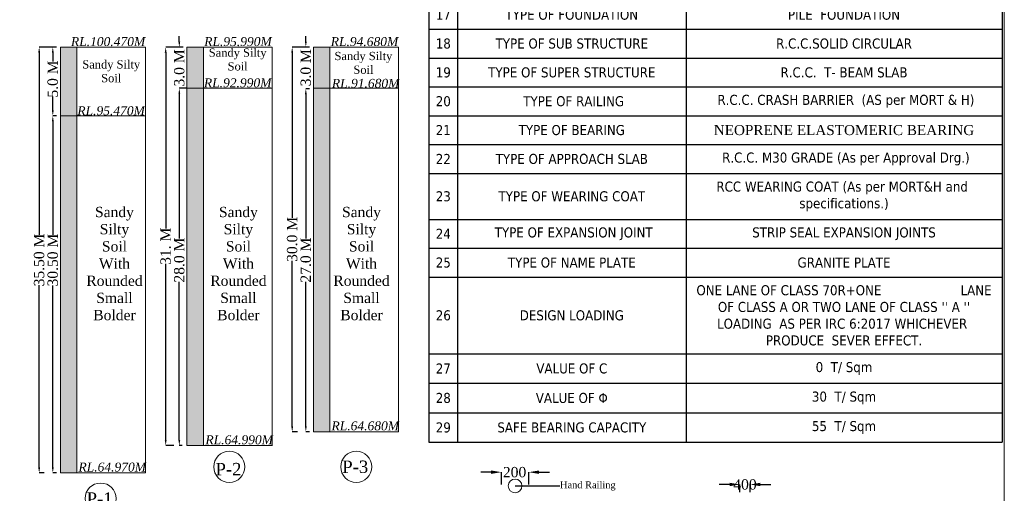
# Model space of a CAD drawing. Header units: millimetres. Extents: x 103078 to 28190236, y -3207472 to 320261.
# Tile 14 of 15: x 28047039 to 28190236, y -356619 to -287655. Entities that reach past the tile are written whole.
import ezdxf
from ezdxf import colors
from ezdxf.entities.mleader import LeaderData, LeaderLine
from ezdxf.math import Vec2, Vec3

# ---------------------------------------------------------------- set-up
doc = ezdxf.new("R2010")
doc.units = ezdxf.units.MM
doc.header["$LTSCALE"] = 60
doc.header["$MEASUREMENT"] = 0
doc.styles.add('PDF Arial Bold', font='times.ttf')
doc.dimstyles.get("Standard").update_dxf_attribs({"dimtxt": 400, "dimasz": 215, "dimexe": 0.18, "dimexo": 0.0625, "dimgap": 0.09, "dimtad": 0, "dimtih": 1, "dimtoh": 1, "dimdec": 0, "dimzin": 4, "dimdsep": 46, "dimtxsty": 'Standard', "dimblk": 'OPEN90', "dimcen": 0, "dimadec": 0, "dimazin": 1, "dimtfac": 1, "dimtdec": 0, "dimtix": 1, "dimtofl": 0, "dimtmove": 0, "dimatfit": 3, "dimldrblk": 'OPEN30', "dimfxl": 1, "dimtolj": 1, "dimtzin": 0, "dimarcsym": 0})

# ---------------------------------------------------------------- blocks, each defined once
blk = doc.blocks.new('*T6239')
at = {"color": 0, "linetype": 'ByBlock', "lineweight": -2, "ltscale": 2, "transparency": 16777216}
for p, q in [((0, 0), (83336, 0)), ((0, 0), (0, -146641)), ((83336, 0), (83336, -146641)), ((0, -5998), (83336, -5998)), ((4160, -5998), (4160, -146641)), ((37379, -5998), (37379, -146641)), ((0, -10197), (83336, -10197)), ((0, -17140), (83336, -17140)), ((0, -21467), (83336, -21467)), ((0, -25666), (83336, -25666)), ((0, -29865), (83336, -29865)), ((0, -34064), (83336, -34064)), ((0, -38263), (83336, -38263)), ((0, -42462), (83336, -42462)), ((0, -46661), (83336, -46661)), ((0, -50860), (83336, -50860)), ((0, -55059), (83336, -55059)), ((0, -59258), (83336, -59258)), ((0, -63457), (83336, -63457)), ((0, -67656), (83336, -67656)), ((0, -74978), (83336, -74978)), ((0, -82301), (83336, -82301)), ((0, -86500), (83336, -86500)), ((0, -90699), (83336, -90699)), ((0, -94898), (83336, -94898)), ((0, -99097), (83336, -99097)), ((0, -103296), (83336, -103296)), ((0, -107495), (83336, -107495)), ((0, -114188), (83336, -114188)), ((0, -118387), (83336, -118387)), ((0, -122586), (83336, -122586)), ((0, -133756), (83336, -133756)), ((0, -138051), (83336, -138051)), ((0, -142346), (83336, -142346)), ((0, -146641), (83336, -146641))]:
    blk.add_line(p, q, dxfattribs=at)
at = {"color": 0, "linetype": 'Continuous', "lineweight": 9, "ltscale": 2, "transparency": 16777216, "attachment_point": 5}
for s, insert, char_height, width in [("{\\fTimes New Roman|b0|i0|c0|p18;\\L\\C256;NOTE'S}", (41668, -2999), 2810.51, 81987.12), ('{\\fTahoma|b0|i0|c0|p34;\\C256;1', (2080, -8097), 1461.32, 2810.51), ('{\\fTahoma|b0|i0|c0|p34;\\C256;TYPE OF BRIDGE}', (20769, -8097), 1461.32, 31870.71), ('{\\fTahoma|b0|i0|c0|p34;\\C256;HIGH LEVEL BRIDGE}', (60358, -8097), 1461.32, 44607.82), ('{\\fTahoma|b0|i0|c0|p34;\\C256;175.00 M ( 7 span of 25M each+(2x8.10 ABUTMENT=191.20M)  }', (60358, -13668), 1461.32, 44607.82), ('{\\fTahoma|b0|i0|c0|p34;\\C256;2', (2080, -13668), 1461.32, 2810.51), ('{\\fTahoma|b0|i0|c0|p34;\\C256;LENTH OF BRIDGE }', (20769, -13668), 1461.32, 31870.71), ('{\\fTahoma|b0|i0|c0|p34;\\C256;3', (2080, -19303), 1461.32, 2810.51), ('{\\fTahoma|b0|i0|c0|p34;\\C256;OVER ALL WIDTH OF BRIDGE}', (20769, -19303), 1461.32, 31870.71), ('{\\fTahoma|b0|i0|c0|p34;\\C256;8.40 M}', (60358, -19303), 1461.32, 44607.82), ('{\\fTahoma|b0|i0|c0|p34;\\C256;4', (2080, -23566), 1461.32, 2810.51), ('{\\fTahoma|b0|i0|c0|p34;\\C256;CARRAGE WAY WIDTH OF BRIDGE }', (20769, -23566), 1461.32, 31870.71), ('{\\fTahoma|b0|i0|c0|p34;\\C256;7.50 M}', (60358, -23566), 1461.32, 44607.82), ('{\\fTahoma|b0|i0|c0|p34;\\C256;5', (2080, -27765), 1461.32, 2810.51), ('{\\fTahoma|b0|i0|c0|p34;\\C256;FORMATION LEVEL   }', (20769, -27765), 1461.32, 31870.71), ('{\\fTahoma|b0|i0|c0|p34;\\C256;105.775 M}', (60358, -27765), 1461.32, 44607.82), ('{\\fTahoma|b0|i0|c0|p34;\\C256;6', (2080, -31964), 1461.32, 2810.51), ('{\\fTahoma|b0|i0|c0|p34;\\C256;SOFFIT LEVEL}', (20769, -31964), 1461.32, 31870.71), ('{\\fTahoma|b0|i0|c0|p34;\\C256;103.500 M}', (60358, -31964), 1461.32, 44607.82), ('{\\fTahoma|b0|i0|c0|p34;\\C256;7', (2080, -36163), 1461.32, 2810.51), ('{\\fTahoma|b0|i0|c0|p34;\\C256; H.F.L. }', (20769, -36163), 1461.32, 31870.71), ('{\\fTahoma|b0|i0|c0|p34;\\C256;102.000 M}', (60358, -36163), 1461.32, 44607.82), ('{\\fTahoma|b0|i0|c0|p34;\\C256;8', (2080, -40362), 1461.32, 2810.51), ('{\\fTahoma|b0|i0|c0|p34;\\C256;L.W.L.  }', (20769, -40362), 1461.32, 31870.71), ('{\\fTahoma|b0|i0|c0|p34;\\C256;93.850 M}', (60358, -40362), 1461.32, 44607.82), ('{\\fTahoma|b0|i0|c0|p34;\\C256;9', (2080, -44561), 1461.32, 2810.51), ('{\\fTahoma|b0|i0|c0|p34;\\C256;L.B.L.  }', (20769, -44561), 1461.32, 31870.71), ('{\\fTahoma|b0|i0|c0|p34;\\C256;93.650 M}', (60358, -44561), 1461.32, 44607.82), ('{\\fTahoma|b0|i0|c0|p34;\\C256;10', (2080, -48760), 1461.32, 2810.51), ('{\\fTahoma|b0|i0|c0|p34;\\C256;CATCHMENT AREA}', (20769, -48760), 1461.32, 31870.71), ('{\\fTahoma|b0|i0|c0|p34;\\C256;820.035 Sqkm }', (60358, -48760), 1461.32, 44607.82), ('{\\fTahoma|b0|i0|c0|p34;\\C256;11', (2080, -52959), 1461.32, 2810.51), ('{\\fTahoma|b0|i0|c0|p34;\\C256;DESIGN DISCHRGE }', (20769, -52959), 1461.32, 31870.71), ('{\\fTahoma|b0|i0|c0|p34;\\C256;2934.0 cumec}', (60358, -52959), 1461.32, 44607.82), ('{\\fTahoma|b0|i0|c0|p34;\\C256;12', (2080, -57158), 1461.32, 2810.51), ('{\\fTahoma|b0|i0|c0|p34;\\C256;DESIGN VELOCITY}', (20769, -57158), 1461.32, 31870.71), ('{\\fTahoma|b0|i0|c0|p34;\\C256;3.75 M/S}', (60358, -57158), 1461.32, 44607.82), ('{\\fTahoma|b0|i0|c0|p34;\\C256;13', (2080, -61357), 1461.32, 2810.51), ('{\\fTahoma|b0|i0|c0|p34;\\C256;SCOUR LEVEL AT PIER}', (20769, -61357), 1461.32, 31870.71), ('{\\fTahoma|b0|i0|c0|p34;\\C256;RL82.940 M}', (60358, -61357), 1461.32, 44607.82), ('{\\fTahoma|b0|i0|c0|p34;\\C256;14', (2080, -65556), 1461.32, 2810.51), ('{\\fTahoma|b0|i0|c0|p34;\\C256;SCOUR LEVEL AT ABUT.}', (20769, -65556), 1461.32, 31870.71), ('{\\fTahoma|b0|i0|c0|p34;\\C256; RL89.900 M}', (60358, -65556), 1461.32, 44607.82), ('{\\fTahoma|b0|i0|c0|p34;\\C256;PIER P1,P2 & P3 RL-64.500M,   PIER P4 RL-81.650M,   PIER P5 RL-81.850M,    PIER P6 RL-83.700M,     ABUTMENT A1-RL.71.500 M & A2 RL-84.000 M}', (60358, -71317), 1350, 44607.82), ('{\\fTahoma|b0|i0|c0|p34;\\C256;15', (2080, -71317), 1461.32, 2810.51), ('{\\fTahoma|b0|i0|c0|p34;\\C256;FOUNDATION LEVEL}', (20769, -71317), 1461.32, 31870.71), ('{\\fTahoma|b0|i0|c0|p34;\\C256;PIER P1,P2 & P3 RL-80.940M,   PIER P4 RL-83.650M,   PIER P5 RL-83.850M,    PIER P6 RL-85.700M,     ABUTMENT A1-RL.87.500 M & A2 RL-86.000 M}', (60358, -78639), 1350, 44607.82), ('{\\fTahoma|b0|i0|c0|p34;\\C256;16', (2080, -78639), 1461.32, 2810.51), ('{\\fTahoma|b0|i0|c0|p34;\\C256;STEEL LINER LEVEL}', (20769, -78639), 1461.32, 31870.71), ('{\\fTahoma|b0|i0|c0|p34;\\C256;17', (2080, -84400), 1461.32, 2810.51), ('{\\fTahoma|b0|i0|c0|p34;\\C256;TYPE OF FOUNDATION}', (20769, -84400), 1461.32, 31870.71), ('{\\fTahoma|b0|i0|c0|p34;\\C256;PILE  FOUNDATION }', (60358, -84400), 1461.32, 44607.82), ('{\\fTahoma|b0|i0|c0|p34;\\C256;18', (2080, -88599), 1461.32, 2810.51), ('{\\fTahoma|b0|i0|c0|p34;\\C256;TYPE OF SUB STRUCTURE }', (20769, -88599), 1461.32, 31870.71), ('{\\fTahoma|b0|i0|c0|p34;\\C256;R.C.C.SOLID CIRCULAR}', (60358, -88599), 1461.32, 44607.82), ('{\\fTahoma|b0|i0|c0|p34;\\C256;19', (2080, -92798), 1461.32, 2810.51), ('{\\fTahoma|b0|i0|c0|p34;\\C256;TYPE OF SUPER STRUCTURE }', (20769, -92798), 1461.32, 31870.71), ('{\\fTahoma|b0|i0|c0|p34;\\C256;R.C.C.  T- BEAM SLAB }', (60358, -92798), 1461.32, 44607.82), ('{\\fTahoma|b0|i0|c0|p34;\\C256;20', (2080, -96997), 1461.32, 2810.51), ('{\\fTahoma|b0|i0|c0|p34;\\C256; TYPE OF RAILING}', (20769, -96997), 1461.32, 31870.71), ('{\\fTahoma|b0|i0|c0|p34;\\C256; R.C.C. CRASH BARRIER  (AS per MORT & H)}', (60358, -96997), 1461.32, 44607.82), ('{\\fTahoma|b0|i0|c0|p34;\\C256;21', (2080, -101196), 1461.32, 2810.51), ('{\\fTahoma|b0|i0|c0|p34;\\C256;TYPE OF BEARING   }', (20769, -101196), 1461.32, 31870.71), ('{\\fTimes New Roman|b0|i0|c0|p18;\\C256;NEOPRENE ELASTOMERIC BEARING}', (60358, -101196), 1461.32, 44607.82), ('{\\fTahoma|b0|i0|c0|p34;\\C256; R.C.C. M30 GRADE (As per Approval Drg.)}', (60358, -105395), 1461.32, 44607.82), ('{\\fTahoma|b0|i0|c0|p34;\\C256;22', (2080, -105395), 1461.32, 2810.51), ('{\\fTahoma|b0|i0|c0|p34;\\C256;TYPE OF APPROACH SLAB }', (20769, -105395), 1461.32, 31870.71), ('{\\fTahoma|b0|i0|c0|p34;\\C256;RCC WEARING COAT (As per MORT&H and  specifications.)}', (60358, -110841), 1461.32, 44607.82), ('{\\fTahoma|b0|i0|c0|p34;\\C256;23', (2080, -110841), 1461.32, 2810.51), ('{\\fTahoma|b0|i0|c0|p34;\\C256;TYPE OF WEARING COAT}', (20769, -110841), 1461.32, 31870.71), ('{\\fTahoma|b0|i0|c0|p34;\\C256;24', (2080, -116287), 1461.32, 2810.51), ('{\\fTahoma|b0|i0|c0|p34;\\C256; TYPE OF EXPANSION JOINT}', (20769, -116287), 1461.32, 31870.71), ('{\\fTahoma|b0|i0|c0|p34;\\C256;STRIP SEAL EXPANSION JOINTS}', (60358, -116287), 1461.32, 44607.82), ('{\\fTahoma|b0|i0|c0|p34;\\C256;25', (2080, -120486), 1461.32, 2810.51), ('{\\fTahoma|b0|i0|c0|p34;\\C256;TYPE OF NAME PLATE   }', (20769, -120486), 1461.32, 31870.71), ('{\\fTahoma|b0|i0|c0|p34;\\C256;GRANITE PLATE}', (60358, -120486), 1461.32, 44607.82), ("{\\fTahoma|b0|i0|c0|p34;\\C256;ONE LANE OF CLASS 70R+ONE                     LANE OF CLASS A OR TWO LANE OF CLASS '' A '' LOADING  AS PER IRC 6:2017 WHICHEVER  PRODUCE  SEVER EFFECT.}", (60358, -128171), 1461.316, 44607.82), ('{\\fTahoma|b0|i0|c0|p34;\\C256;26', (2080, -128171), 1461.32, 2810.51), ('{\\fTahoma|b0|i0|c0|p34;\\C256;DESIGN LOADING}', (20769, -128171), 1461.32, 31870.71), ('{\\fTahoma|b0|i0|c0|p34;\\C256;27', (2080, -135904), 1461.32, 2810.51), ('{\\fTahoma|b0|i0|c0|p34;\\C256;VALUE OF C}', (20769, -135904), 1461.32, 31870.71), ('{\\fTahoma|b0|i0|c0|p34;\\C256;0  T/ Sqm}', (60358, -135904), 1461.32, 44607.82), ('{\\fTahoma|b0|i0|c0|p34;\\C256;28', (2080, -140199), 1461.32, 2810.51), ('{\\fTahoma|b0|i0|c0|p34;\\C256;VALUE OF Φ}', (20769, -140199), 1461.32, 31870.71), ('{\\fTahoma|b0|i0|c0|p34;\\C256;30  T/ Sqm}', (60358, -140199), 1461.32, 44607.82), ('{\\fTahoma|b0|i0|c0|p34;\\C256;29', (2080, -144493), 1461.32, 2810.51), ('{\\fTahoma|b0|i0|c0|p34;\\C256;SAFE BEARING CAPACITY }', (20769, -144493), 1461.32, 31870.71), ('{\\fTahoma|b0|i0|c0|p34;\\C256;55  T/ Sqm}', (60358, -144493), 1461.32, 44607.82)]:
    blk.add_mtext(s, dxfattribs=dict(at, insert=insert, char_height=char_height, width=width))
blk = doc.blocks.new('*D6241')
at = {"color": 0, "linetype": 'Continuous', "lineweight": -2, "ltscale": 2, "transparency": 16777216}
for p, q in [((28115588, -353541), (28114088, -353541)), ((28117088, -355321), (28117088, -353541)), ((28121088, -355321), (28121088, -353541)), ((28122588, -353541), (28124088, -353541))]:
    blk.add_line(p, q, dxfattribs=at)
at = {"color": 0, "linetype": 'Continuous', "lineweight": 9, "ltscale": 2, "transparency": 16777216}
for points in [[(28115588, -353291), (28115588, -353791), (28117088, -353541)], [(28122588, -353291), (28122588, -353791), (28121088, -353541)]]:
    blk.add_solid(points, dxfattribs=at)
at = {"layer": 'Defpoints', "color": 0, "linetype": 'Continuous', "lineweight": 9, "ltscale": 2, "transparency": 16777216}
for p in [(28121088, -353541), (28117088, -355321), (28121088, -355321)]:
    blk.add_point(p, dxfattribs=at)
at = {"color": 0, "linetype": 'Continuous', "lineweight": 9, "ltscale": 2, "transparency": 16777216, "insert": (28119012, -353541), "char_height": 1500, "attachment_point": 5, "style": 'PDF Arial Bold'}
blk.add_mtext('\\A1;200', dxfattribs=at)
blk = doc.blocks.new('*D6246')
at = {"color": 0, "linetype": 'Continuous', "lineweight": -2, "ltscale": 2, "transparency": 16777216}
for p, q in [((28150271, -355332), (28148771, -355332)), ((28151771, -356456), (28151771, -355332)), ((28153271, -356467), (28153271, -355332)), ((28154771, -355332), (28156271, -355332))]:
    blk.add_line(p, q, dxfattribs=at)
at = {"color": 0, "linetype": 'Continuous', "lineweight": 9, "ltscale": 2, "transparency": 16777216}
for points in [[(28150271, -355082), (28150271, -355582), (28151771, -355332)], [(28154771, -355082), (28154771, -355582), (28153271, -355332)]]:
    blk.add_solid(points, dxfattribs=at)
at = {"layer": 'Defpoints', "color": 0, "linetype": 'Continuous', "lineweight": 9, "ltscale": 2, "transparency": 16777216}
for p in [(28151771, -356456), (28153271, -355332), (28153271, -356467)]:
    blk.add_point(p, dxfattribs=at)
at = {"color": 0, "linetype": 'Continuous', "lineweight": 9, "ltscale": 2, "transparency": 16777216, "insert": (28152521, -355332), "char_height": 1500, "attachment_point": 5, "style": 'PDF Arial Bold'}
blk.add_mtext('\\A1;400', dxfattribs=at)
blk = doc.blocks.new('*D6255')
at = {"color": 0, "linetype": 'Continuous', "lineweight": -2, "ltscale": 2, "transparency": 16777216}
for p, q in [((28051952, -291647), (28049871, -291647)), ((28049871, -292447), (28049871, -318962)), ((28049871, -352847), (28049871, -326332)), ((28050622, -353647), (28049871, -353647))]:
    blk.add_line(p, q, dxfattribs=at)
at = {"color": 0, "linetype": 'Continuous', "lineweight": 9, "ltscale": 2, "transparency": 16777216}
for points in [[(28049737, -292447), (28050004, -292447), (28049871, -291647)], [(28049737, -352847), (28050004, -352847), (28049871, -353647)]]:
    blk.add_solid(points, dxfattribs=at)
at = {"layer": 'Defpoints', "color": 0, "linetype": 'Continuous', "lineweight": 9, "ltscale": 2, "transparency": 16777216}
for p in [(28051952, -291647), (28049871, -353647), (28050622, -353647)]:
    blk.add_point(p, dxfattribs=at)
at = {"color": 0, "linetype": 'Continuous', "lineweight": 9, "ltscale": 2, "transparency": 16777216, "insert": (28049871, -322647), "char_height": 1500, "attachment_point": 5, "rotation": 90, "style": 'PDF Arial Bold'}
blk.add_mtext('\\A1;35.50 M', dxfattribs=at)
blk = doc.blocks.new('*D6258')
at = {"color": 0, "linetype": 'Continuous', "lineweight": -2, "ltscale": 2, "transparency": 16777216}
for p, q in [((28052403, -291647), (28051854, -291647)), ((28051854, -292447), (28051854, -293724)), ((28051854, -300847), (28051854, -298863)), ((28052403, -301647), (28051854, -301647))]:
    blk.add_line(p, q, dxfattribs=at)
at = {"color": 0, "linetype": 'Continuous', "lineweight": 9, "ltscale": 2, "transparency": 16777216}
for points in [[(28051721, -292447), (28051988, -292447), (28051854, -291647)], [(28051721, -300847), (28051988, -300847), (28051854, -301647)]]:
    blk.add_solid(points, dxfattribs=at)
at = {"layer": 'Defpoints', "color": 0, "linetype": 'Continuous', "lineweight": 9, "ltscale": 2, "transparency": 16777216}
for p in [(28052403, -291647), (28051854, -301647), (28052403, -301647)]:
    blk.add_point(p, dxfattribs=at)
at = {"color": 0, "linetype": 'Continuous', "lineweight": 9, "ltscale": 2, "transparency": 16777216, "insert": (28051854, -296293), "char_height": 1500, "attachment_point": 5, "rotation": 90, "style": 'PDF Arial Bold'}
blk.add_mtext('\\A1;5.0 M', dxfattribs=at)
blk = doc.blocks.new('*D6259')
at = {"color": 0, "linetype": 'Continuous', "lineweight": -2, "ltscale": 2, "transparency": 16777216}
for p, q in [((28052403, -301647), (28051854, -301647)), ((28051854, -302447), (28051854, -318976)), ((28051854, -352847), (28051854, -326346)), ((28052403, -353647), (28051854, -353647))]:
    blk.add_line(p, q, dxfattribs=at)
at = {"color": 0, "linetype": 'Continuous', "lineweight": 9, "ltscale": 2, "transparency": 16777216}
for points in [[(28051721, -302447), (28051988, -302447), (28051854, -301647)], [(28051721, -352847), (28051988, -352847), (28051854, -353647)]]:
    blk.add_solid(points, dxfattribs=at)
at = {"layer": 'Defpoints', "color": 0, "linetype": 'Continuous', "lineweight": 9, "ltscale": 2, "transparency": 16777216}
for p in [(28052403, -301647), (28051854, -353647), (28052403, -353647)]:
    blk.add_point(p, dxfattribs=at)
at = {"color": 0, "linetype": 'Continuous', "lineweight": 9, "ltscale": 2, "transparency": 16777216, "insert": (28051854, -322661), "char_height": 1500, "attachment_point": 5, "rotation": 90, "style": 'PDF Arial Bold'}
blk.add_mtext('\\A1;30.50 M', dxfattribs=at)
blk = doc.blocks.new('*D6260')
at = {"color": 0, "linetype": 'Continuous', "lineweight": -2, "ltscale": 2, "transparency": 16777216}
for p, q in [((28070352, -291647), (28068271, -291647)), ((28068271, -292447), (28068271, -318069)), ((28068271, -348847), (28068271, -323225)), ((28069459, -349647), (28068271, -349647))]:
    blk.add_line(p, q, dxfattribs=at)
at = {"color": 0, "linetype": 'Continuous', "lineweight": 9, "ltscale": 2, "transparency": 16777216}
for points in [[(28068137, -292447), (28068404, -292447), (28068271, -291647)], [(28068137, -348847), (28068404, -348847), (28068271, -349647)]]:
    blk.add_solid(points, dxfattribs=at)
at = {"layer": 'Defpoints', "color": 0, "linetype": 'Continuous', "lineweight": 9, "ltscale": 2, "transparency": 16777216}
for p in [(28070352, -291647), (28068271, -349647), (28069459, -349647)]:
    blk.add_point(p, dxfattribs=at)
at = {"color": 0, "linetype": 'Continuous', "lineweight": 9, "ltscale": 2, "transparency": 16777216, "insert": (28068271, -320647), "char_height": 1500, "attachment_point": 5, "rotation": 90, "style": 'PDF Arial Bold'}
blk.add_mtext('\\A1;31. M', dxfattribs=at)
blk = doc.blocks.new('*D6261')
at = {"color": 0, "linetype": 'Continuous', "lineweight": -2, "ltscale": 2, "transparency": 16777216}
for p, q in [((28070254, -290847), (28070254, -290047)), ((28070803, -291647), (28070254, -291647)), ((28071352, -297647), (28070254, -297647)), ((28070254, -298447), (28070254, -299247))]:
    blk.add_line(p, q, dxfattribs=at)
at = {"color": 0, "linetype": 'Continuous', "lineweight": 9, "ltscale": 2, "transparency": 16777216}
for points in [[(28070121, -290847), (28070388, -290847), (28070254, -291647)], [(28070121, -298447), (28070388, -298447), (28070254, -297647)]]:
    blk.add_solid(points, dxfattribs=at)
at = {"layer": 'Defpoints', "color": 0, "linetype": 'Continuous', "lineweight": 9, "ltscale": 2, "transparency": 16777216}
for p in [(28070803, -291647), (28070254, -297647), (28071352, -297647)]:
    blk.add_point(p, dxfattribs=at)
at = {"color": 0, "linetype": 'Continuous', "lineweight": 9, "ltscale": 2, "transparency": 16777216, "insert": (28070254, -294684), "char_height": 1500, "attachment_point": 5, "rotation": 90, "style": 'PDF Arial Bold'}
blk.add_mtext('\\A1;3.0 M', dxfattribs=at)
blk = doc.blocks.new('*D6262')
at = {"color": 0, "linetype": 'Continuous', "lineweight": -2, "ltscale": 2, "transparency": 16777216}
for p, q in [((28070803, -297647), (28070254, -297647)), ((28070254, -298447), (28070254, -319508)), ((28070254, -348847), (28070254, -325814)), ((28070648, -349647), (28070254, -349647))]:
    blk.add_line(p, q, dxfattribs=at)
at = {"color": 0, "linetype": 'Continuous', "lineweight": 9, "ltscale": 2, "transparency": 16777216}
for points in [[(28070121, -298447), (28070388, -298447), (28070254, -297647)], [(28070121, -348847), (28070388, -348847), (28070254, -349647)]]:
    blk.add_solid(points, dxfattribs=at)
at = {"layer": 'Defpoints', "color": 0, "linetype": 'Continuous', "lineweight": 9, "ltscale": 2, "transparency": 16777216}
for p in [(28070803, -297647), (28070254, -349647), (28070648, -349647)]:
    blk.add_point(p, dxfattribs=at)
at = {"color": 0, "linetype": 'Continuous', "lineweight": 9, "ltscale": 2, "transparency": 16777216, "insert": (28070254, -322661), "char_height": 1500, "attachment_point": 5, "rotation": 90, "style": 'PDF Arial Bold'}
blk.add_mtext('\\A1;28.0 M', dxfattribs=at)
blk = doc.blocks.new('*D6263')
at = {"color": 0, "linetype": 'Continuous', "lineweight": -2, "ltscale": 2, "transparency": 16777216}
for p, q in [((28088752, -291647), (28086671, -291647)), ((28086671, -292447), (28086671, -316516)), ((28086671, -346847), (28086671, -322778)), ((28087422, -347647), (28086671, -347647))]:
    blk.add_line(p, q, dxfattribs=at)
at = {"color": 0, "linetype": 'Continuous', "lineweight": 9, "ltscale": 2, "transparency": 16777216}
for points in [[(28086537, -292447), (28086804, -292447), (28086671, -291647)], [(28086537, -346847), (28086804, -346847), (28086671, -347647)]]:
    blk.add_solid(points, dxfattribs=at)
at = {"layer": 'Defpoints', "color": 0, "linetype": 'Continuous', "lineweight": 9, "ltscale": 2, "transparency": 16777216}
for p in [(28088752, -291647), (28086671, -347647), (28087422, -347647)]:
    blk.add_point(p, dxfattribs=at)
at = {"color": 0, "linetype": 'Continuous', "lineweight": 9, "ltscale": 2, "transparency": 16777216, "insert": (28086671, -319647), "char_height": 1500, "attachment_point": 5, "rotation": 90, "style": 'PDF Arial Bold'}
blk.add_mtext('\\A1;30.0 M', dxfattribs=at)
blk = doc.blocks.new('*D6264')
at = {"color": 0, "linetype": 'Continuous', "lineweight": -2, "ltscale": 2, "transparency": 16777216}
for p, q in [((28088654, -290847), (28088654, -290047)), ((28089203, -291647), (28088654, -291647)), ((28089203, -297716), (28088654, -297716)), ((28088654, -298516), (28088654, -299316))]:
    blk.add_line(p, q, dxfattribs=at)
at = {"color": 0, "linetype": 'Continuous', "lineweight": 9, "ltscale": 2, "transparency": 16777216}
for points in [[(28088521, -290847), (28088788, -290847), (28088654, -291647)], [(28088521, -298516), (28088788, -298516), (28088654, -297716)]]:
    blk.add_solid(points, dxfattribs=at)
at = {"layer": 'Defpoints', "color": 0, "linetype": 'Continuous', "lineweight": 9, "ltscale": 2, "transparency": 16777216}
for p in [(28089203, -291647), (28088654, -297716), (28089203, -297716)]:
    blk.add_point(p, dxfattribs=at)
at = {"color": 0, "linetype": 'Continuous', "lineweight": 9, "ltscale": 2, "transparency": 16777216, "insert": (28088654, -294649), "char_height": 1500, "attachment_point": 5, "rotation": 90, "style": 'PDF Arial Bold'}
blk.add_mtext('\\A1;3.0 M', dxfattribs=at)
blk = doc.blocks.new('*D6265')
at = {"color": 0, "linetype": 'Continuous', "lineweight": -2, "ltscale": 2, "transparency": 16777216}
for p, q in [((28089203, -297716), (28088654, -297716)), ((28088654, -298516), (28088654, -319508)), ((28088654, -346847), (28088654, -325814)), ((28089203, -347647), (28088654, -347647))]:
    blk.add_line(p, q, dxfattribs=at)
at = {"color": 0, "linetype": 'Continuous', "lineweight": 9, "ltscale": 2, "transparency": 16777216}
for points in [[(28088521, -298516), (28088788, -298516), (28088654, -297716)], [(28088521, -346847), (28088788, -346847), (28088654, -347647)]]:
    blk.add_solid(points, dxfattribs=at)
at = {"layer": 'Defpoints', "color": 0, "linetype": 'Continuous', "lineweight": 9, "ltscale": 2, "transparency": 16777216}
for p in [(28089203, -297716), (28088654, -347647), (28089203, -347647)]:
    blk.add_point(p, dxfattribs=at)
at = {"color": 0, "linetype": 'Continuous', "lineweight": 9, "ltscale": 2, "transparency": 16777216, "insert": (28088654, -322661), "char_height": 1500, "attachment_point": 5, "rotation": 90, "style": 'PDF Arial Bold'}
blk.add_mtext('\\A1;27.0 M', dxfattribs=at)

msp = doc.modelspace()

# ---------------------------------------------------------------- hatches: boundary and pattern name
at = {"linetype": 'Continuous', "lineweight": 9, "ltscale": 2}
h = msp.add_hatch(color=7, dxfattribs=at)
h.dxf.hatch_style = 1
h.paths.add_polyline_path([(28055352.3, -291647), (28052952.3, -291647), (28052952.3, -301647), (28055352.3, -301647)])
h = msp.add_hatch(color=7, dxfattribs=at)
h.dxf.hatch_style = 1
h.paths.add_polyline_path([(28073752.3, -291647), (28071352.3, -291647), (28071352.3, -297647), (28073752.3, -297647)])
h = msp.add_hatch(color=7, dxfattribs=at)
h.dxf.hatch_style = 1
h.paths.add_polyline_path([(28092152.3, -291647), (28089752.3, -291647), (28089752.3, -297647), (28092152.3, -297647)])
h = msp.add_hatch(dxfattribs=at)
h.set_pattern_fill('AR-CONC', scale=120)
h.set_pattern_definition([(50, (9499713.74, 1774785.4), (860.71222, -75.302562), [90, -990]), (355, (9499713.7, 1774785.4), (-166.5016, 902.63056), [72, -792]), (100.4514445, (9499785.5, 1774779.1), (694.210616, 827.32799), [76.48823, -841.370534]), (46.1842, (9499713.7, 1775025.4), (1280.689597, -198.623137), [135, -1485]), (96.6356355, (9499820.5, 1775008.8), (1121.594335, 1168.94232), [114.73241, -1262.05651]), (351.184164, (9499713.7, 1775025.4), (1121.59433, 1168.94232), [108, -1188]), (21, (9499833.74, 1774965.4), (716.288463, -483.14267), [90, -990]), (326, (9499833.7, 1774965.4), (291.9784, 870.180054), [72, -792]), (71.4514447, (9499893.4, 1774925.1), (1008.266852, 387.037383), [76.48823, -841.370534]), (37.5, (9499713.74, 1774785.4), (14.5918264, 399.4726246), [0, -782.4, 0, -804, 0, -795]), (7.5, (9499713.74, 1774785.4), (315.683445, 473.294054), [0, -458.4, 0, -764.4, 0, -303]), (327.5, (9499446.14, 1774785.4), (640.5869234, -27.065846), [0, -300, 0, -936, 0, -1242]), (317.5, (9499326.14, 1774785.4), (699.823403, 120.125979), [0, -390, 0, -621.6, 0, -882])])
h.paths.add_polyline_path([(28073752.3, -297647), (28071352.3, -297647), (28071352.3, -349647), (28073752.3, -349647)])
h = msp.add_hatch(dxfattribs=at)
h.set_pattern_fill('AR-CONC', scale=120)
h.set_pattern_definition([(50, (9518113.74, 1774785.4), (860.71222, -75.302562), [90, -990]), (355, (9518113.7, 1774785.4), (-166.5016, 902.63056), [72, -792]), (100.4514445, (9518185.5, 1774779.1), (694.210616, 827.32799), [76.48823, -841.370534]), (46.1842, (9518113.7, 1775025.4), (1280.689597, -198.623137), [135, -1485]), (96.6356355, (9518220.5, 1775008.8), (1121.594335, 1168.94232), [114.73241, -1262.05651]), (351.184164, (9518113.7, 1775025.4), (1121.59433, 1168.94232), [108, -1188]), (21, (9518233.74, 1774965.4), (716.288463, -483.14267), [90, -990]), (326, (9518233.7, 1774965.4), (291.9784, 870.180054), [72, -792]), (71.4514447, (9518293.4, 1774925.1), (1008.266852, 387.037383), [76.48823, -841.370534]), (37.5, (9518113.74, 1774785.4), (14.5918264, 399.4726246), [0, -782.4, 0, -804, 0, -795]), (7.5, (9518113.74, 1774785.4), (315.683445, 473.294054), [0, -458.4, 0, -764.4, 0, -303]), (327.5, (9517846.14, 1774785.4), (640.5869234, -27.065846), [0, -300, 0, -936, 0, -1242]), (317.5, (9517726.14, 1774785.4), (699.823403, 120.125979), [0, -390, 0, -621.6, 0, -882])])
h.paths.add_polyline_path([(28092152.3, -297647), (28089752.3, -297647), (28089752.3, -347647), (28092152.3, -347647)])
h = msp.add_hatch(dxfattribs=at)
h.set_pattern_fill('AR-CONC', scale=120)
h.set_pattern_definition([(50, (9481313.74, 1774785.4), (860.71222, -75.302562), [90, -990]), (355, (9481313.7, 1774785.4), (-166.5016, 902.63056), [72, -792]), (100.4514445, (9481385.5, 1774779.1), (694.210616, 827.32799), [76.48823, -841.370534]), (46.1842, (9481313.7, 1775025.4), (1280.689597, -198.623137), [135, -1485]), (96.6356355, (9481420.5, 1775008.8), (1121.594335, 1168.94232), [114.73241, -1262.05651]), (351.184164, (9481313.7, 1775025.4), (1121.59433, 1168.94232), [108, -1188]), (21, (9481433.74, 1774965.4), (716.288463, -483.14267), [90, -990]), (326, (9481433.7, 1774965.4), (291.9784, 870.180054), [72, -792]), (71.4514447, (9481493.4, 1774925.1), (1008.266852, 387.037383), [76.48823, -841.370534]), (37.5, (9481313.74, 1774785.4), (14.5918264, 399.4726246), [0, -782.4, 0, -804, 0, -795]), (7.5, (9481313.74, 1774785.4), (315.683445, 473.294054), [0, -458.4, 0, -764.4, 0, -303]), (327.5, (9481046.14, 1774785.4), (640.5869234, -27.065846), [0, -300, 0, -936, 0, -1242]), (317.5, (9480926.14, 1774785.4), (699.823403, 120.125979), [0, -390, 0, -621.6, 0, -882])])
h.paths.add_polyline_path([(28055352.3, -301647), (28052952.3, -301647), (28052952.3, -353647), (28055352.3, -353647)])

# ---------------------------------------------------------------- linework, layer by layer
at = {"color": 7, "linetype": 'Continuous', "lineweight": 9, "ltscale": 2}
for p, q in [((28052952.3, -291647), (28065352.3, -291647)), ((28065352.3, -291647), (28052952.3, -291647)), ((28052952.3, -291647), (28052952.3, -353647)), ((28055352.3, -291647), (28055352.3, -353647)), ((28065352.3, -291647), (28065352.3, -353647)), ((28071352.3, -291647), (28083752.3, -291647)), ((28083752.3, -291647), (28071352.3, -291647)), ((28071352.3, -291647), (28071352.3, -349647)), ((28073752.3, -291647), (28073752.3, -349647)), ((28083752.3, -291647), (28083752.3, -349710.8)), ((28089752.3, -291647), (28102152.3, -291647)), ((28102152.3, -291647), (28089752.3, -291647)), ((28089752.3, -291647), (28089752.3, -347647)), ((28092152.3, -291647), (28092152.3, -347647)), ((28102152.3, -291647), (28102152.3, -347647)), ((28083752.3, -297647), (28071352.3, -297647)), ((28102152.3, -297647), (28089752.3, -297647)), ((28065352.3, -301647), (28052952.3, -301647)), ((28102152.3, -347647), (28089752.3, -347647)), ((28083752.3, -349647), (28071352.3, -349647)), ((28065352.3, -353647), (28052952.3, -353647)), ((28065352.3, -353647), (28052952.3, -353647))]:
    msp.add_line(p, q, dxfattribs=at)
msp.add_lwpolyline([(28190236.3, -440868.5), (27853119.3, -440868.5), (27853119.3, -200975.5), (28190236.3, -200975.5)], close=True, dxfattribs=at)
for centre, radius in [((28077524.4, -352760.1), 2263.5), ((28095990.9, -352760.1), 2263.5), ((28058813.3, -357381.1), 2263.5), ((28119088.3, -355542), 1000)]:
    msp.add_circle(centre, radius, dxfattribs=at)

# ---------------------------------------------------------------- block references
msp.add_blockref('*T6239', (28106564.8, -202541.5))

# ---------------------------------------------------------------- texts
at = {"color": 7, "linetype": 'Continuous', "lineweight": 9, "ltscale": 2, "char_height": 1300, "width": 6956.071, "attachment_point": 3, "style": 'PDF Arial Bold'}
for s, insert in [('{\\fTimes New Roman|b0|i1|c0|p18;RL.100.470M}', (28065295.4, -290195.3)), ('{\\fTimes New Roman|b0|i1|c0|p18;RL.95.990M}', (28083695.4, -290195.3)), ('{\\fTimes New Roman|b0|i1|c0|p18;RL.94.680M}', (28102095.4, -290195.3)), ('{\\fTimes New Roman|b0|i1|c0|p18;RL.92.990M}', (28083651.5, -296205.2)), ('{\\fTimes New Roman|b0|i1|c0|p18;RL.91.680M}', (28102261.3, -296273.3)), ('{\\fTimes New Roman|b0|i1|c0|p18;RL.95.470M}', (28065242, -300260)), ('{\\fTimes New Roman|b0|i1|c0|p18;RL.64.680M}', (28102206.4, -346144.1)), ('{\\fTimes New Roman|b0|i1|c0|p18;RL.64.990M}', (28083870, -348174)), ('{\\fTimes New Roman|b0|i1|c0|p18;RL.64.970M}', (28065406.4, -352144.1))]:
    msp.add_mtext(s, dxfattribs=dict(at, insert=insert))
at = {"color": 7, "linetype": 'Continuous', "lineweight": 9, "ltscale": 2, "attachment_point": 1, "style": 'PDF Arial Bold'}
for s, width, insert, char_height in [('\\pxqc,t5;Sandy Silty Soil', 8487.714, (28074496.1, -291850.9), 1200), ('\\pxqc,t5;Sandy Silty Soil', 8487.714, (28056107.6, -293566.1), 1200), ('\\pxqc,t5;Sandy Silty Soil', 8487.714, (28092785.1, -292342), 1200), ('\\pxqc,t5;Sandy Silty Soil With \\PRounded Small Bolder', 5967.813, (28057837.8, -314907.5), 1500), ('\\pxqc,t5;Sandy Silty Soil With \\PRounded Small Bolder', 5967.813, (28075864.8, -314907.5), 1500), ('\\pxqc,t5;Sandy Silty Soil With \\PRounded Small Bolder', 5967.813, (28093765.3, -314907.5), 1500)]:
    msp.add_mtext_dynamic_manual_height_columns(s, width=width, gutter_width=1.2, heights=[0], dxfattribs=dict(at, insert=insert, char_height=char_height))
at = {"color": 7, "linetype": 'Continuous', "lineweight": 9, "ltscale": 2, "char_height": 1800, "attachment_point": 3, "style": 'PDF Arial Bold'}
for s, insert in [('P-2', (28079289.2, -352190.2)), ('P-3', (28097729.8, -351848.7)), ('P-1', (28060552.2, -356469.7))]:
    msp.add_mtext(s, dxfattribs=dict(at, insert=insert))

# ---------------------------------------------------------------- dimensions: what is measured, and where the dimension line sits
at = {"color": 7, "linetype": 'Continuous', "lineweight": 9, "ltscale": 2}
for base, p1, p2, text, picture, middle in [((28070254.3, -297647), (28070803.2, -291647), (28071352.3, -297647), '3.0 M', '*D6261', (28070254.3, -294684)), ((28088654.3, -297716.5), (28089203.2, -291647), (28089203.2, -297716.5), '3.0 M', '*D6264', (28088654.3, -294649.5)), ((28051854.3, -301647), (28052403.2, -291647), (28052403.2, -301647), '5.0 M', '*D6258', (28051854.3, -296293.5)), ((28070254.3, -349647), (28070803.2, -297647), (28070647.6, -349647), '28.0 M', '*D6262', (28070254.3, -322661)), ((28088654.3, -347647), (28089203.2, -297716.5), (28089203.2, -347647), '27.0 M', '*D6265', (28088654.3, -322661)), ((28051854.3, -353647), (28052403.2, -301647), (28052403.2, -353647), '30.50 M', '*D6259', (28051854.3, -322661))]:
    dim = msp.add_linear_dim(base=base, p1=p1, p2=p2, angle=90, text=text, dimstyle='Standard', override={"dimtxt": 1500, "dimasz": 800, "dimtxsty": 'PDF Arial Bold', "dimfxl": 300}, dxfattribs=at)
    dim.commit()
    dim.dimension.update_dxf_attribs({"geometry": picture, "text_midpoint": middle, "dimtype": 160, "text_rotation": 90})
for base, p1, p2, text, picture, middle in [((28049870.7, -353647), (28051951.7, -291647), (28050622.1, -353647), '35.50 M', '*D6255', (28049870.7, -322647)), ((28068270.7, -349647), (28070351.7, -291647), (28069459, -349647), '31. M', '*D6260', (28068270.7, -320647)), ((28086670.7, -347647), (28088751.7, -291647), (28087422.1, -347647), '30.0 M', '*D6263', (28086670.7, -319647))]:
    dim = msp.add_linear_dim(base=base, p1=p1, p2=p2, angle=90, text=text, dimstyle='Standard', override={"dimtxt": 1500, "dimasz": 800, "dimtxsty": 'PDF Arial Bold', "dimfxl": 300}, dxfattribs=at)
    dim.commit()
    dim.dimension.update_dxf_attribs({"geometry": picture, "text_midpoint": middle, "text_rotation": 90})
for base, p1, p2, text, override, picture, middle in [((28121088.3, -353541), (28117088.3, -355321.4), (28121088.3, -355321.4), '200', {"dimtxt": 1500, "dimasz": 1500, "dimtxsty": 'PDF Arial Bold', "dimfxl": 300}, '*D6241', (28119012.2, -353541)), ((28153270.8, -355332.5), (28151770.8, -356456.2), (28153270.8, -356467), '400', {"dimtxt": 1500, "dimasz": 1500, "dimgap": 0, "dimtxsty": 'PDF Arial Bold', "dimse2": 0, "dimfxl": 300}, '*D6246', (28152520.8, -355332.5))]:
    dim = msp.add_linear_dim(base=base, p1=p1, p2=p2, text=text, dimstyle='Standard', override=override, dxfattribs=at)
    dim.commit()
    dim.dimension.update_dxf_attribs({"geometry": picture, "text_midpoint": middle, "dimtype": 160})

# ---------------------------------------------------------------- leaders
ml = msp.add_multileader_mtext('Standard', dxfattribs=at)
ml.set_content('Hand Railing', color=7, style='PDF Arial Bold')
ml.set_leader_properties()
ml.build(insert=Vec2(0, 0))
ml.multileader.update_dxf_attribs({"text_right_attachment_type": 6, "dogleg_length": 0.36, "arrow_head_size": 0.18})
ctx = ml.context
ctx.base_point, ctx.char_height, ctx.arrow_head_size, ctx.landing_gap_size, ctx.plane_origin = Vec3(28125615.7, -355542), 1000, 0.18, 0.09, Vec3(28119088.3, -355542)
ctx.right_attachment = 6
notes = []
notes.append((ctx, [(0, (1, 1, 0), (28125615.3, -355542), (1, 0), 0.36, [(0, [(28119088.3, -355542)], 0, [])])]))
ctx.mtext.insert, ctx.mtext.flow_direction = Vec3(28125615.8, -354882.7), 5
for ctx, leaders in notes:
    for number, flags, end, landing, length, lines in leaders:
        leader = LeaderData()
        leader.index, (leader.has_last_leader_line, leader.has_dogleg_vector, leader.attachment_direction) = number, flags
        leader.last_leader_point, leader.dogleg_vector, leader.dogleg_length = Vec3(end), Vec3(landing), length
        for number, points, colour, breaks in lines:
            line = LeaderLine()
            line.index, line.vertices, line.color, line.breaks = number, Vec3.list(points), colors.encode_raw_color(colour), breaks
            leader.lines.append(line)
        ctx.leaders.append(leader)

doc.saveas('drawing.dxf')
